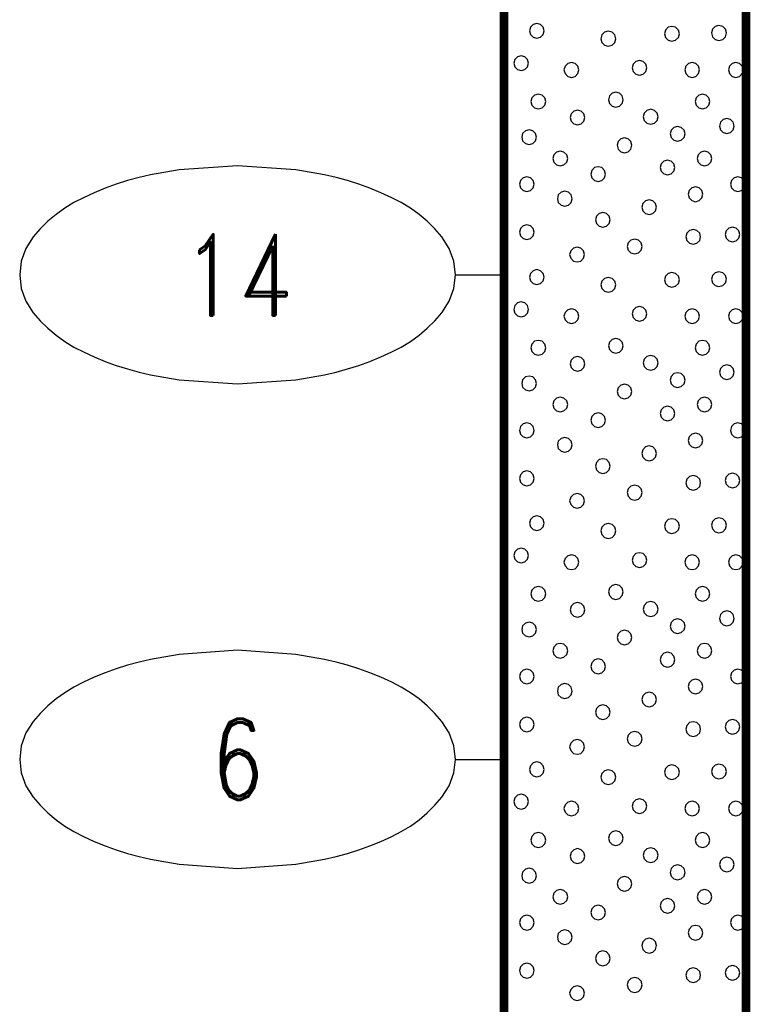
# Model space of a CAD drawing. Extents: x -12 to 877, y 356 to 518.
# Tile 8 of 9: x 838 to 853, y 456 to 476. Entities that reach past the tile are written whole.
import ezdxf
from ezdxf.enums import TextEntityAlignment as Align

# ---------------------------------------------------------------- set-up
doc = ezdxf.new("R2010")
doc.units = 0
doc.linetypes.add('Solid', pattern=[0])
doc.layers.get('0').update_dxf_attribs({"linetype": 'Solid'})
doc.layers.add('EB1-B', color=6, linetype='Solid')
doc.styles.add('ROMAND', font='romand', dxfattribs={"height": 1})

# ---------------------------------------------------------------- blocks, each defined once
blk = doc.blocks.new('DGRFC_NCDOT$NVALUE$ELLIPS')
at = {"color": 7, "linetype": 'Solid'}
blk.add_lwpolyline([(0, -2.5), (1.337, -2.407), (1.998, -2.292), (2.262, -2.231), (2.524, -2.16), (2.783, -2.078), (3.038, -1.985), (3.289, -1.882), (3.536, -1.768), (3.755, -1.657), (3.965, -1.529), (4.165, -1.386), (4.353, -1.227), (4.528, -1.054), (4.689, -0.869), (4.858, -0.606), (4.964, -0.311), (5, 0), (4.964, 0.311), (4.858, 0.606), (4.689, 0.869), (4.528, 1.054), (4.353, 1.227), (4.165, 1.386), (3.965, 1.529), (3.755, 1.657), (3.536, 1.768), (3.289, 1.882), (3.038, 1.985), (2.783, 2.078), (2.524, 2.16), (2.262, 2.231), (1.998, 2.292), (1.337, 2.407), (0, 2.5), (-1.337, 2.407), (-1.998, 2.292), (-2.262, 2.231), (-2.524, 2.16), (-2.783, 2.078), (-3.038, 1.985), (-3.289, 1.882), (-3.536, 1.768), (-3.755, 1.657), (-3.965, 1.529), (-4.165, 1.386), (-4.353, 1.227), (-4.528, 1.054), (-4.689, 0.869), (-4.858, 0.606), (-4.964, 0.311), (-5, 0), (-4.964, -0.311), (-4.858, -0.606), (-4.689, -0.869), (-4.528, -1.054), (-4.353, -1.227), (-4.165, -1.386), (-3.965, -1.529), (-3.755, -1.657), (-3.536, -1.768), (-3.289, -1.882), (-3.038, -1.985), (-2.783, -2.078), (-2.524, -2.16), (-2.262, -2.231), (-1.998, -2.292), (-1.337, -2.407), (0, -2.5)], dxfattribs=at)

msp = doc.modelspace()

# ---------------------------------------------------------------- linework, layer by layer
at = {"layer": 'EB1-B', "color": 7, "linetype": 'Solid', "const_width": 0.178}
for points in [[(847.5, 500), (847.5, 447)], [(852.5, 447), (852.5, 500)]]:
    msp.add_lwpolyline(points, dxfattribs=at)
at = {"layer": 'EB1-B', "color": 2, "linetype": 'Solid'}
for points in [[(848.332, 475.633), (848.311, 475.709), (848.255, 475.765), (848.179, 475.786), (848.103, 475.765), (848.047, 475.709), (848.027, 475.633), (848.047, 475.557), (848.103, 475.501), (848.179, 475.481), (848.255, 475.501), (848.311, 475.557), (848.332, 475.633)], [(851.123, 475.575), (851.103, 475.651), (851.047, 475.707), (850.971, 475.727), (850.895, 475.707), (850.839, 475.651), (850.819, 475.575), (850.839, 475.499), (850.895, 475.443), (850.971, 475.422), (851.047, 475.443), (851.103, 475.499), (851.123, 475.575)], [(852.095, 475.59), (852.074, 475.666), (852.018, 475.722), (851.942, 475.742), (851.866, 475.722), (851.81, 475.666), (851.79, 475.59), (851.81, 475.514), (851.866, 475.458), (851.942, 475.438), (852.018, 475.458), (852.074, 475.514), (852.095, 475.59)], [(849.809, 475.473), (849.788, 475.549), (849.733, 475.605), (849.656, 475.625), (849.58, 475.605), (849.524, 475.549), (849.504, 475.473), (849.524, 475.397), (849.58, 475.341), (849.656, 475.321), (849.733, 475.341), (849.788, 475.397), (849.809, 475.473)], [(848.009, 474.967), (847.988, 475.043), (847.933, 475.099), (847.856, 475.12), (847.78, 475.099), (847.724, 475.043), (847.704, 474.967), (847.724, 474.891), (847.78, 474.835), (847.856, 474.815), (847.933, 474.835), (847.988, 474.891), (848.009, 474.967)], [(849.046, 474.827), (849.026, 474.903), (848.97, 474.959), (848.894, 474.98), (848.818, 474.959), (848.762, 474.903), (848.741, 474.827), (848.762, 474.751), (848.818, 474.695), (848.894, 474.675), (848.97, 474.695), (849.026, 474.751), (849.046, 474.827)], [(850.455, 474.873), (850.434, 474.949), (850.378, 475.005), (850.302, 475.025), (850.226, 475.005), (850.17, 474.949), (850.15, 474.873), (850.17, 474.797), (850.226, 474.741), (850.302, 474.721), (850.378, 474.741), (850.434, 474.797), (850.455, 474.873)], [(851.54, 474.827), (851.52, 474.903), (851.464, 474.959), (851.388, 474.98), (851.312, 474.959), (851.256, 474.903), (851.236, 474.827), (851.256, 474.751), (851.312, 474.695), (851.388, 474.675), (851.464, 474.695), (851.52, 474.751), (851.54, 474.827)], [(852.44, 474.827), (852.42, 474.903), (852.364, 474.959), (852.288, 474.98), (852.212, 474.959), (852.156, 474.903), (852.136, 474.827), (852.156, 474.751), (852.212, 474.695), (852.288, 474.675), (852.364, 474.695), (852.42, 474.751), (852.44, 474.827)], [(848.364, 474.175), (848.343, 474.251), (848.288, 474.307), (848.211, 474.327), (848.135, 474.307), (848.079, 474.251), (848.059, 474.175), (848.079, 474.099), (848.135, 474.043), (848.211, 474.022), (848.288, 474.043), (848.343, 474.099), (848.364, 474.175)], [(849.966, 474.214), (849.945, 474.29), (849.89, 474.346), (849.813, 474.366), (849.737, 474.346), (849.681, 474.29), (849.661, 474.214), (849.681, 474.138), (849.737, 474.082), (849.813, 474.062), (849.89, 474.082), (849.945, 474.138), (849.966, 474.214)], [(851.753, 474.175), (851.733, 474.251), (851.677, 474.307), (851.601, 474.327), (851.524, 474.307), (851.469, 474.251), (851.448, 474.175), (851.469, 474.098), (851.524, 474.043), (851.601, 474.022), (851.677, 474.043), (851.733, 474.098), (851.753, 474.175)], [(849.174, 473.844), (849.153, 473.92), (849.098, 473.976), (849.021, 473.997), (848.945, 473.976), (848.889, 473.92), (848.869, 473.844), (848.889, 473.768), (848.945, 473.712), (849.021, 473.692), (849.098, 473.712), (849.153, 473.768), (849.174, 473.844)], [(850.684, 473.862), (850.663, 473.938), (850.608, 473.994), (850.531, 474.015), (850.455, 473.994), (850.399, 473.938), (850.379, 473.862), (850.399, 473.786), (850.455, 473.73), (850.531, 473.71), (850.608, 473.73), (850.663, 473.786), (850.684, 473.862)], [(851.24, 473.508), (851.22, 473.584), (851.164, 473.64), (851.088, 473.66), (851.012, 473.64), (850.956, 473.584), (850.936, 473.508), (850.956, 473.431), (851.012, 473.376), (851.088, 473.355), (851.164, 473.376), (851.22, 473.431), (851.24, 473.508)], [(852.255, 473.67), (852.234, 473.747), (852.179, 473.802), (852.102, 473.823), (852.026, 473.802), (851.97, 473.747), (851.95, 473.67), (851.97, 473.594), (852.026, 473.538), (852.102, 473.518), (852.179, 473.538), (852.234, 473.594), (852.255, 473.67)], [(848.171, 473.439), (848.151, 473.515), (848.095, 473.571), (848.019, 473.591), (847.943, 473.571), (847.887, 473.515), (847.867, 473.439), (847.887, 473.363), (847.943, 473.307), (848.019, 473.287), (848.095, 473.307), (848.151, 473.363), (848.171, 473.439)], [(850.144, 473.273), (850.123, 473.349), (850.067, 473.405), (849.991, 473.425), (849.915, 473.405), (849.859, 473.349), (849.839, 473.273), (849.859, 473.196), (849.915, 473.141), (849.991, 473.12), (850.067, 473.141), (850.123, 473.196), (850.144, 473.273)], [(848.817, 473.002), (848.797, 473.078), (848.741, 473.134), (848.665, 473.154), (848.589, 473.134), (848.533, 473.078), (848.512, 473.002), (848.533, 472.926), (848.589, 472.87), (848.665, 472.849), (848.741, 472.87), (848.797, 472.926), (848.817, 473.002)], [(851.795, 473.002), (851.774, 473.078), (851.718, 473.134), (851.642, 473.154), (851.566, 473.134), (851.51, 473.078), (851.49, 473.002), (851.51, 472.926), (851.566, 472.87), (851.642, 472.849), (851.718, 472.87), (851.774, 472.926), (851.795, 473.002)], [(851.032, 472.816), (851.011, 472.892), (850.956, 472.948), (850.879, 472.969), (850.803, 472.948), (850.747, 472.892), (850.727, 472.816), (850.747, 472.74), (850.803, 472.684), (850.879, 472.664), (850.956, 472.684), (851.011, 472.74), (851.032, 472.816)], [(849.6, 472.679), (849.58, 472.755), (849.524, 472.811), (849.448, 472.831), (849.372, 472.811), (849.316, 472.755), (849.296, 472.679), (849.316, 472.603), (849.372, 472.547), (849.448, 472.526), (849.524, 472.547), (849.58, 472.603), (849.6, 472.679)], [(848.126, 472.47), (848.105, 472.547), (848.05, 472.602), (847.973, 472.623), (847.897, 472.602), (847.841, 472.547), (847.821, 472.47), (847.841, 472.394), (847.897, 472.338), (847.973, 472.318), (848.05, 472.338), (848.105, 472.394), (848.126, 472.47)], [(852.486, 472.47), (852.466, 472.547), (852.41, 472.602), (852.334, 472.623), (852.258, 472.602), (852.202, 472.547), (852.181, 472.47), (852.202, 472.394), (852.258, 472.338), (852.334, 472.318), (852.41, 472.338), (852.466, 472.394), (852.486, 472.47)], [(848.909, 472.17), (848.888, 472.247), (848.833, 472.302), (848.756, 472.323), (848.68, 472.302), (848.624, 472.247), (848.604, 472.17), (848.624, 472.094), (848.68, 472.038), (848.756, 472.018), (848.833, 472.038), (848.888, 472.094), (848.909, 472.17)], [(851.609, 472.262), (851.589, 472.338), (851.533, 472.394), (851.457, 472.414), (851.38, 472.394), (851.325, 472.338), (851.304, 472.262), (851.325, 472.186), (851.38, 472.13), (851.457, 472.109), (851.533, 472.13), (851.589, 472.186), (851.609, 472.262)], [(850.653, 471.995), (850.633, 472.071), (850.577, 472.127), (850.501, 472.147), (850.424, 472.127), (850.369, 472.071), (850.348, 471.995), (850.369, 471.919), (850.424, 471.863), (850.501, 471.842), (850.577, 471.863), (850.633, 471.919), (850.653, 471.995)], [(849.697, 471.733), (849.677, 471.809), (849.621, 471.865), (849.545, 471.885), (849.468, 471.865), (849.413, 471.809), (849.392, 471.733), (849.413, 471.657), (849.468, 471.601), (849.545, 471.581), (849.621, 471.601), (849.677, 471.657), (849.697, 471.733)], [(848.126, 471.479), (848.105, 471.555), (848.05, 471.611), (847.973, 471.631), (847.897, 471.611), (847.841, 471.555), (847.821, 471.479), (847.841, 471.403), (847.897, 471.347), (847.973, 471.326), (848.05, 471.347), (848.105, 471.403), (848.126, 471.479)], [(851.563, 471.385), (851.543, 471.461), (851.487, 471.517), (851.411, 471.537), (851.335, 471.517), (851.279, 471.461), (851.258, 471.385), (851.279, 471.308), (851.335, 471.253), (851.411, 471.232), (851.487, 471.253), (851.543, 471.308), (851.563, 471.385)], [(852.372, 471.433), (852.351, 471.509), (852.296, 471.565), (852.219, 471.585), (852.143, 471.565), (852.087, 471.509), (852.067, 471.433), (852.087, 471.357), (852.143, 471.301), (852.219, 471.281), (852.296, 471.301), (852.351, 471.357), (852.372, 471.433)], [(850.353, 471.184), (850.333, 471.26), (850.277, 471.316), (850.201, 471.336), (850.124, 471.316), (850.069, 471.26), (850.048, 471.184), (850.069, 471.108), (850.124, 471.052), (850.201, 471.031), (850.277, 471.052), (850.333, 471.108), (850.353, 471.184)], [(849.163, 471.016), (849.143, 471.092), (849.087, 471.148), (849.011, 471.168), (848.934, 471.148), (848.879, 471.092), (848.858, 471.016), (848.879, 470.94), (848.934, 470.884), (849.011, 470.864), (849.087, 470.884), (849.143, 470.94), (849.163, 471.016)], [(848.332, 470.553), (848.311, 470.629), (848.255, 470.685), (848.179, 470.706), (848.103, 470.685), (848.047, 470.629), (848.027, 470.553), (848.047, 470.477), (848.103, 470.421), (848.179, 470.401), (848.255, 470.421), (848.311, 470.477), (848.332, 470.553)], [(851.123, 470.495), (851.103, 470.571), (851.047, 470.627), (850.971, 470.647), (850.895, 470.627), (850.839, 470.571), (850.819, 470.495), (850.839, 470.419), (850.895, 470.363), (850.971, 470.342), (851.047, 470.363), (851.103, 470.419), (851.123, 470.495)], [(852.095, 470.51), (852.074, 470.586), (852.018, 470.642), (851.942, 470.662), (851.866, 470.642), (851.81, 470.586), (851.79, 470.51), (851.81, 470.434), (851.866, 470.378), (851.942, 470.358), (852.018, 470.378), (852.074, 470.434), (852.095, 470.51)], [(849.809, 470.393), (849.788, 470.469), (849.733, 470.525), (849.656, 470.545), (849.58, 470.525), (849.524, 470.469), (849.504, 470.393), (849.524, 470.317), (849.58, 470.261), (849.656, 470.241), (849.733, 470.261), (849.788, 470.317), (849.809, 470.393)], [(848.009, 469.887), (847.988, 469.963), (847.933, 470.019), (847.856, 470.04), (847.78, 470.019), (847.724, 469.963), (847.704, 469.887), (847.724, 469.811), (847.78, 469.755), (847.856, 469.735), (847.933, 469.755), (847.988, 469.811), (848.009, 469.887)], [(849.046, 469.747), (849.026, 469.823), (848.97, 469.879), (848.894, 469.9), (848.818, 469.879), (848.762, 469.823), (848.741, 469.747), (848.762, 469.671), (848.818, 469.615), (848.894, 469.595), (848.97, 469.615), (849.026, 469.671), (849.046, 469.747)], [(850.455, 469.793), (850.434, 469.869), (850.378, 469.925), (850.302, 469.945), (850.226, 469.925), (850.17, 469.869), (850.15, 469.793), (850.17, 469.717), (850.226, 469.661), (850.302, 469.641), (850.378, 469.661), (850.434, 469.717), (850.455, 469.793)], [(851.54, 469.747), (851.52, 469.823), (851.464, 469.879), (851.388, 469.9), (851.312, 469.879), (851.256, 469.823), (851.236, 469.747), (851.256, 469.671), (851.312, 469.615), (851.388, 469.595), (851.464, 469.615), (851.52, 469.671), (851.54, 469.747)], [(852.44, 469.747), (852.42, 469.823), (852.364, 469.879), (852.288, 469.9), (852.212, 469.879), (852.156, 469.823), (852.136, 469.747), (852.156, 469.671), (852.212, 469.615), (852.288, 469.595), (852.364, 469.615), (852.42, 469.671), (852.44, 469.747)], [(848.364, 469.095), (848.343, 469.171), (848.288, 469.227), (848.211, 469.247), (848.135, 469.227), (848.079, 469.171), (848.059, 469.095), (848.079, 469.019), (848.135, 468.963), (848.211, 468.942), (848.288, 468.963), (848.343, 469.019), (848.364, 469.095)], [(849.966, 469.134), (849.945, 469.21), (849.89, 469.266), (849.813, 469.286), (849.737, 469.266), (849.681, 469.21), (849.661, 469.134), (849.681, 469.058), (849.737, 469.002), (849.813, 468.982), (849.89, 469.002), (849.945, 469.058), (849.966, 469.134)], [(851.753, 469.095), (851.733, 469.171), (851.677, 469.227), (851.601, 469.247), (851.524, 469.227), (851.469, 469.171), (851.448, 469.095), (851.469, 469.018), (851.524, 468.963), (851.601, 468.942), (851.677, 468.963), (851.733, 469.018), (851.753, 469.095)], [(849.174, 468.764), (849.153, 468.84), (849.098, 468.896), (849.021, 468.917), (848.945, 468.896), (848.889, 468.84), (848.869, 468.764), (848.889, 468.688), (848.945, 468.632), (849.021, 468.612), (849.098, 468.632), (849.153, 468.688), (849.174, 468.764)], [(850.684, 468.782), (850.663, 468.858), (850.608, 468.914), (850.531, 468.935), (850.455, 468.914), (850.399, 468.858), (850.379, 468.782), (850.399, 468.706), (850.455, 468.65), (850.531, 468.63), (850.608, 468.65), (850.663, 468.706), (850.684, 468.782)], [(851.24, 468.428), (851.22, 468.504), (851.164, 468.56), (851.088, 468.58), (851.012, 468.56), (850.956, 468.504), (850.936, 468.428), (850.956, 468.351), (851.012, 468.296), (851.088, 468.275), (851.164, 468.296), (851.22, 468.351), (851.24, 468.428)], [(852.255, 468.59), (852.234, 468.667), (852.179, 468.722), (852.102, 468.743), (852.026, 468.722), (851.97, 468.667), (851.95, 468.59), (851.97, 468.514), (852.026, 468.458), (852.102, 468.438), (852.179, 468.458), (852.234, 468.514), (852.255, 468.59)], [(848.171, 468.359), (848.151, 468.435), (848.095, 468.491), (848.019, 468.511), (847.943, 468.491), (847.887, 468.435), (847.867, 468.359), (847.887, 468.283), (847.943, 468.227), (848.019, 468.207), (848.095, 468.227), (848.151, 468.283), (848.171, 468.359)], [(850.144, 468.193), (850.123, 468.269), (850.067, 468.325), (849.991, 468.345), (849.915, 468.325), (849.859, 468.269), (849.839, 468.193), (849.859, 468.116), (849.915, 468.061), (849.991, 468.04), (850.067, 468.061), (850.123, 468.116), (850.144, 468.193)], [(848.817, 467.922), (848.797, 467.998), (848.741, 468.054), (848.665, 468.074), (848.589, 468.054), (848.533, 467.998), (848.512, 467.922), (848.533, 467.846), (848.589, 467.79), (848.665, 467.769), (848.741, 467.79), (848.797, 467.846), (848.817, 467.922)], [(851.795, 467.922), (851.774, 467.998), (851.718, 468.054), (851.642, 468.074), (851.566, 468.054), (851.51, 467.998), (851.49, 467.922), (851.51, 467.846), (851.566, 467.79), (851.642, 467.769), (851.718, 467.79), (851.774, 467.846), (851.795, 467.922)], [(851.032, 467.736), (851.011, 467.812), (850.956, 467.868), (850.879, 467.889), (850.803, 467.868), (850.747, 467.812), (850.727, 467.736), (850.747, 467.66), (850.803, 467.604), (850.879, 467.584), (850.956, 467.604), (851.011, 467.66), (851.032, 467.736)], [(849.6, 467.599), (849.58, 467.675), (849.524, 467.731), (849.448, 467.751), (849.372, 467.731), (849.316, 467.675), (849.296, 467.599), (849.316, 467.523), (849.372, 467.467), (849.448, 467.446), (849.524, 467.467), (849.58, 467.523), (849.6, 467.599)], [(848.126, 467.39), (848.105, 467.467), (848.05, 467.522), (847.973, 467.543), (847.897, 467.522), (847.841, 467.467), (847.821, 467.39), (847.841, 467.314), (847.897, 467.258), (847.973, 467.238), (848.05, 467.258), (848.105, 467.314), (848.126, 467.39)], [(852.486, 467.39), (852.466, 467.467), (852.41, 467.522), (852.334, 467.543), (852.258, 467.522), (852.202, 467.467), (852.181, 467.39), (852.202, 467.314), (852.258, 467.258), (852.334, 467.238), (852.41, 467.258), (852.466, 467.314), (852.486, 467.39)], [(848.909, 467.09), (848.888, 467.167), (848.833, 467.222), (848.756, 467.243), (848.68, 467.222), (848.624, 467.167), (848.604, 467.09), (848.624, 467.014), (848.68, 466.958), (848.756, 466.938), (848.833, 466.958), (848.888, 467.014), (848.909, 467.09)], [(851.609, 467.182), (851.589, 467.258), (851.533, 467.314), (851.457, 467.334), (851.38, 467.314), (851.325, 467.258), (851.304, 467.182), (851.325, 467.106), (851.38, 467.05), (851.457, 467.029), (851.533, 467.05), (851.589, 467.106), (851.609, 467.182)], [(850.653, 466.915), (850.633, 466.991), (850.577, 467.047), (850.501, 467.067), (850.424, 467.047), (850.369, 466.991), (850.348, 466.915), (850.369, 466.839), (850.424, 466.783), (850.501, 466.762), (850.577, 466.783), (850.633, 466.839), (850.653, 466.915)], [(849.697, 466.653), (849.677, 466.729), (849.621, 466.785), (849.545, 466.805), (849.468, 466.785), (849.413, 466.729), (849.392, 466.653), (849.413, 466.577), (849.468, 466.521), (849.545, 466.501), (849.621, 466.521), (849.677, 466.577), (849.697, 466.653)], [(848.126, 466.399), (848.105, 466.475), (848.05, 466.531), (847.973, 466.551), (847.897, 466.531), (847.841, 466.475), (847.821, 466.399), (847.841, 466.323), (847.897, 466.267), (847.973, 466.246), (848.05, 466.267), (848.105, 466.323), (848.126, 466.399)], [(851.563, 466.305), (851.543, 466.381), (851.487, 466.437), (851.411, 466.457), (851.335, 466.437), (851.279, 466.381), (851.258, 466.305), (851.279, 466.228), (851.335, 466.173), (851.411, 466.152), (851.487, 466.173), (851.543, 466.228), (851.563, 466.305)], [(852.372, 466.353), (852.351, 466.429), (852.296, 466.485), (852.219, 466.505), (852.143, 466.485), (852.087, 466.429), (852.067, 466.353), (852.087, 466.277), (852.143, 466.221), (852.219, 466.201), (852.296, 466.221), (852.351, 466.277), (852.372, 466.353)], [(850.353, 466.104), (850.333, 466.18), (850.277, 466.236), (850.201, 466.256), (850.124, 466.236), (850.069, 466.18), (850.048, 466.104), (850.069, 466.028), (850.124, 465.972), (850.201, 465.951), (850.277, 465.972), (850.333, 466.028), (850.353, 466.104)], [(849.163, 465.936), (849.143, 466.012), (849.087, 466.068), (849.011, 466.088), (848.934, 466.068), (848.879, 466.012), (848.858, 465.936), (848.879, 465.86), (848.934, 465.804), (849.011, 465.784), (849.087, 465.804), (849.143, 465.86), (849.163, 465.936)], [(848.332, 465.473), (848.311, 465.549), (848.255, 465.605), (848.179, 465.626), (848.103, 465.605), (848.047, 465.549), (848.027, 465.473), (848.047, 465.397), (848.103, 465.341), (848.179, 465.321), (848.255, 465.341), (848.311, 465.397), (848.332, 465.473)], [(851.123, 465.415), (851.103, 465.491), (851.047, 465.547), (850.971, 465.567), (850.895, 465.547), (850.839, 465.491), (850.819, 465.415), (850.839, 465.339), (850.895, 465.283), (850.971, 465.262), (851.047, 465.283), (851.103, 465.339), (851.123, 465.415)], [(852.095, 465.43), (852.074, 465.506), (852.018, 465.562), (851.942, 465.582), (851.866, 465.562), (851.81, 465.506), (851.79, 465.43), (851.81, 465.354), (851.866, 465.298), (851.942, 465.278), (852.018, 465.298), (852.074, 465.354), (852.095, 465.43)], [(849.809, 465.313), (849.788, 465.389), (849.733, 465.445), (849.656, 465.465), (849.58, 465.445), (849.524, 465.389), (849.504, 465.313), (849.524, 465.237), (849.58, 465.181), (849.656, 465.161), (849.733, 465.181), (849.788, 465.237), (849.809, 465.313)], [(848.009, 464.807), (847.988, 464.883), (847.933, 464.939), (847.856, 464.96), (847.78, 464.939), (847.724, 464.883), (847.704, 464.807), (847.724, 464.731), (847.78, 464.675), (847.856, 464.655), (847.933, 464.675), (847.988, 464.731), (848.009, 464.807)], [(849.046, 464.667), (849.026, 464.743), (848.97, 464.799), (848.894, 464.82), (848.818, 464.799), (848.762, 464.743), (848.741, 464.667), (848.762, 464.591), (848.818, 464.535), (848.894, 464.515), (848.97, 464.535), (849.026, 464.591), (849.046, 464.667)], [(850.455, 464.713), (850.434, 464.789), (850.378, 464.845), (850.302, 464.865), (850.226, 464.845), (850.17, 464.789), (850.15, 464.713), (850.17, 464.637), (850.226, 464.581), (850.302, 464.561), (850.378, 464.581), (850.434, 464.637), (850.455, 464.713)], [(851.54, 464.667), (851.52, 464.743), (851.464, 464.799), (851.388, 464.82), (851.312, 464.799), (851.256, 464.743), (851.236, 464.667), (851.256, 464.591), (851.312, 464.535), (851.388, 464.515), (851.464, 464.535), (851.52, 464.591), (851.54, 464.667)], [(852.44, 464.667), (852.42, 464.743), (852.364, 464.799), (852.288, 464.82), (852.212, 464.799), (852.156, 464.743), (852.136, 464.667), (852.156, 464.591), (852.212, 464.535), (852.288, 464.515), (852.364, 464.535), (852.42, 464.591), (852.44, 464.667)], [(848.364, 464.015), (848.343, 464.091), (848.288, 464.147), (848.211, 464.167), (848.135, 464.147), (848.079, 464.091), (848.059, 464.015), (848.079, 463.939), (848.135, 463.883), (848.211, 463.862), (848.288, 463.883), (848.343, 463.939), (848.364, 464.015)], [(849.966, 464.054), (849.945, 464.13), (849.89, 464.186), (849.813, 464.206), (849.737, 464.186), (849.681, 464.13), (849.661, 464.054), (849.681, 463.978), (849.737, 463.922), (849.813, 463.902), (849.89, 463.922), (849.945, 463.978), (849.966, 464.054)], [(851.753, 464.015), (851.733, 464.091), (851.677, 464.147), (851.601, 464.167), (851.524, 464.147), (851.469, 464.091), (851.448, 464.015), (851.469, 463.938), (851.524, 463.883), (851.601, 463.862), (851.677, 463.883), (851.733, 463.938), (851.753, 464.015)], [(849.174, 463.684), (849.153, 463.76), (849.098, 463.816), (849.021, 463.837), (848.945, 463.816), (848.889, 463.76), (848.869, 463.684), (848.889, 463.608), (848.945, 463.552), (849.021, 463.532), (849.098, 463.552), (849.153, 463.608), (849.174, 463.684)], [(850.684, 463.702), (850.663, 463.778), (850.608, 463.834), (850.531, 463.855), (850.455, 463.834), (850.399, 463.778), (850.379, 463.702), (850.399, 463.626), (850.455, 463.57), (850.531, 463.55), (850.608, 463.57), (850.663, 463.626), (850.684, 463.702)], [(851.24, 463.348), (851.22, 463.424), (851.164, 463.48), (851.088, 463.5), (851.012, 463.48), (850.956, 463.424), (850.936, 463.348), (850.956, 463.271), (851.012, 463.216), (851.088, 463.195), (851.164, 463.216), (851.22, 463.271), (851.24, 463.348)], [(852.255, 463.51), (852.234, 463.587), (852.179, 463.642), (852.102, 463.663), (852.026, 463.642), (851.97, 463.587), (851.95, 463.51), (851.97, 463.434), (852.026, 463.378), (852.102, 463.358), (852.179, 463.378), (852.234, 463.434), (852.255, 463.51)], [(848.171, 463.279), (848.151, 463.355), (848.095, 463.411), (848.019, 463.431), (847.943, 463.411), (847.887, 463.355), (847.867, 463.279), (847.887, 463.203), (847.943, 463.147), (848.019, 463.127), (848.095, 463.147), (848.151, 463.203), (848.171, 463.279)], [(850.144, 463.113), (850.123, 463.189), (850.067, 463.245), (849.991, 463.265), (849.915, 463.245), (849.859, 463.189), (849.839, 463.113), (849.859, 463.036), (849.915, 462.981), (849.991, 462.96), (850.067, 462.981), (850.123, 463.036), (850.144, 463.113)], [(848.817, 462.842), (848.797, 462.918), (848.741, 462.974), (848.665, 462.994), (848.589, 462.974), (848.533, 462.918), (848.512, 462.842), (848.533, 462.766), (848.589, 462.71), (848.665, 462.689), (848.741, 462.71), (848.797, 462.766), (848.817, 462.842)], [(851.795, 462.842), (851.774, 462.918), (851.718, 462.974), (851.642, 462.994), (851.566, 462.974), (851.51, 462.918), (851.49, 462.842), (851.51, 462.766), (851.566, 462.71), (851.642, 462.689), (851.718, 462.71), (851.774, 462.766), (851.795, 462.842)], [(851.032, 462.656), (851.011, 462.732), (850.956, 462.788), (850.879, 462.809), (850.803, 462.788), (850.747, 462.732), (850.727, 462.656), (850.747, 462.58), (850.803, 462.524), (850.879, 462.504), (850.956, 462.524), (851.011, 462.58), (851.032, 462.656)], [(849.6, 462.519), (849.58, 462.595), (849.524, 462.651), (849.448, 462.671), (849.372, 462.651), (849.316, 462.595), (849.296, 462.519), (849.316, 462.443), (849.372, 462.387), (849.448, 462.366), (849.524, 462.387), (849.58, 462.443), (849.6, 462.519)], [(848.126, 462.31), (848.105, 462.387), (848.05, 462.442), (847.973, 462.463), (847.897, 462.442), (847.841, 462.387), (847.821, 462.31), (847.841, 462.234), (847.897, 462.178), (847.973, 462.158), (848.05, 462.178), (848.105, 462.234), (848.126, 462.31)], [(852.486, 462.31), (852.466, 462.387), (852.41, 462.442), (852.334, 462.463), (852.258, 462.442), (852.202, 462.387), (852.181, 462.31), (852.202, 462.234), (852.258, 462.178), (852.334, 462.158), (852.41, 462.178), (852.466, 462.234), (852.486, 462.31)], [(848.909, 462.01), (848.888, 462.087), (848.833, 462.142), (848.756, 462.163), (848.68, 462.142), (848.624, 462.087), (848.604, 462.01), (848.624, 461.934), (848.68, 461.878), (848.756, 461.858), (848.833, 461.878), (848.888, 461.934), (848.909, 462.01)], [(851.609, 462.102), (851.589, 462.178), (851.533, 462.234), (851.457, 462.254), (851.38, 462.234), (851.325, 462.178), (851.304, 462.102), (851.325, 462.026), (851.38, 461.97), (851.457, 461.949), (851.533, 461.97), (851.589, 462.026), (851.609, 462.102)], [(850.653, 461.835), (850.633, 461.911), (850.577, 461.967), (850.501, 461.987), (850.424, 461.967), (850.369, 461.911), (850.348, 461.835), (850.369, 461.759), (850.424, 461.703), (850.501, 461.682), (850.577, 461.703), (850.633, 461.759), (850.653, 461.835)], [(849.697, 461.573), (849.677, 461.649), (849.621, 461.705), (849.545, 461.725), (849.468, 461.705), (849.413, 461.649), (849.392, 461.573), (849.413, 461.497), (849.468, 461.441), (849.545, 461.421), (849.621, 461.441), (849.677, 461.497), (849.697, 461.573)], [(848.126, 461.319), (848.105, 461.395), (848.05, 461.451), (847.973, 461.471), (847.897, 461.451), (847.841, 461.395), (847.821, 461.319), (847.841, 461.243), (847.897, 461.187), (847.973, 461.166), (848.05, 461.187), (848.105, 461.243), (848.126, 461.319)], [(851.563, 461.225), (851.543, 461.301), (851.487, 461.357), (851.411, 461.377), (851.335, 461.357), (851.279, 461.301), (851.258, 461.225), (851.279, 461.148), (851.335, 461.093), (851.411, 461.072), (851.487, 461.093), (851.543, 461.148), (851.563, 461.225)], [(852.372, 461.273), (852.351, 461.349), (852.296, 461.405), (852.219, 461.425), (852.143, 461.405), (852.087, 461.349), (852.067, 461.273), (852.087, 461.197), (852.143, 461.141), (852.219, 461.121), (852.296, 461.141), (852.351, 461.197), (852.372, 461.273)], [(850.353, 461.024), (850.333, 461.1), (850.277, 461.156), (850.201, 461.176), (850.124, 461.156), (850.069, 461.1), (850.048, 461.024), (850.069, 460.948), (850.124, 460.892), (850.201, 460.871), (850.277, 460.892), (850.333, 460.948), (850.353, 461.024)], [(849.163, 460.856), (849.143, 460.932), (849.087, 460.988), (849.011, 461.008), (848.934, 460.988), (848.879, 460.932), (848.858, 460.856), (848.879, 460.78), (848.934, 460.724), (849.011, 460.704), (849.087, 460.724), (849.143, 460.78), (849.163, 460.856)], [(848.332, 460.393), (848.311, 460.469), (848.255, 460.525), (848.179, 460.546), (848.103, 460.525), (848.047, 460.469), (848.027, 460.393), (848.047, 460.317), (848.103, 460.261), (848.179, 460.241), (848.255, 460.261), (848.311, 460.317), (848.332, 460.393)], [(851.123, 460.335), (851.103, 460.411), (851.047, 460.467), (850.971, 460.487), (850.895, 460.467), (850.839, 460.411), (850.819, 460.335), (850.839, 460.259), (850.895, 460.203), (850.971, 460.182), (851.047, 460.203), (851.103, 460.259), (851.123, 460.335)], [(852.095, 460.35), (852.074, 460.426), (852.018, 460.482), (851.942, 460.502), (851.866, 460.482), (851.81, 460.426), (851.79, 460.35), (851.81, 460.274), (851.866, 460.218), (851.942, 460.198), (852.018, 460.218), (852.074, 460.274), (852.095, 460.35)], [(849.809, 460.233), (849.788, 460.309), (849.733, 460.365), (849.656, 460.385), (849.58, 460.365), (849.524, 460.309), (849.504, 460.233), (849.524, 460.157), (849.58, 460.101), (849.656, 460.081), (849.733, 460.101), (849.788, 460.157), (849.809, 460.233)], [(848.009, 459.727), (847.988, 459.803), (847.933, 459.859), (847.856, 459.88), (847.78, 459.859), (847.724, 459.803), (847.704, 459.727), (847.724, 459.651), (847.78, 459.595), (847.856, 459.575), (847.933, 459.595), (847.988, 459.651), (848.009, 459.727)], [(849.046, 459.587), (849.026, 459.663), (848.97, 459.719), (848.894, 459.74), (848.818, 459.719), (848.762, 459.663), (848.741, 459.587), (848.762, 459.511), (848.818, 459.455), (848.894, 459.435), (848.97, 459.455), (849.026, 459.511), (849.046, 459.587)], [(850.455, 459.633), (850.434, 459.709), (850.378, 459.765), (850.302, 459.785), (850.226, 459.765), (850.17, 459.709), (850.15, 459.633), (850.17, 459.557), (850.226, 459.501), (850.302, 459.481), (850.378, 459.501), (850.434, 459.557), (850.455, 459.633)], [(851.54, 459.587), (851.52, 459.663), (851.464, 459.719), (851.388, 459.74), (851.312, 459.719), (851.256, 459.663), (851.236, 459.587), (851.256, 459.511), (851.312, 459.455), (851.388, 459.435), (851.464, 459.455), (851.52, 459.511), (851.54, 459.587)], [(852.44, 459.587), (852.42, 459.663), (852.364, 459.719), (852.288, 459.74), (852.212, 459.719), (852.156, 459.663), (852.136, 459.587), (852.156, 459.511), (852.212, 459.455), (852.288, 459.435), (852.364, 459.455), (852.42, 459.511), (852.44, 459.587)], [(848.364, 458.935), (848.343, 459.011), (848.288, 459.067), (848.211, 459.087), (848.135, 459.067), (848.079, 459.011), (848.059, 458.935), (848.079, 458.859), (848.135, 458.803), (848.211, 458.782), (848.288, 458.803), (848.343, 458.859), (848.364, 458.935)], [(849.966, 458.974), (849.945, 459.05), (849.89, 459.106), (849.813, 459.126), (849.737, 459.106), (849.681, 459.05), (849.661, 458.974), (849.681, 458.898), (849.737, 458.842), (849.813, 458.822), (849.89, 458.842), (849.945, 458.898), (849.966, 458.974)], [(851.753, 458.935), (851.733, 459.011), (851.677, 459.067), (851.601, 459.087), (851.524, 459.067), (851.469, 459.011), (851.448, 458.935), (851.469, 458.858), (851.524, 458.803), (851.601, 458.782), (851.677, 458.803), (851.733, 458.858), (851.753, 458.935)], [(849.174, 458.604), (849.153, 458.68), (849.098, 458.736), (849.021, 458.757), (848.945, 458.736), (848.889, 458.68), (848.869, 458.604), (848.889, 458.528), (848.945, 458.472), (849.021, 458.452), (849.098, 458.472), (849.153, 458.528), (849.174, 458.604)], [(850.684, 458.622), (850.663, 458.698), (850.608, 458.754), (850.531, 458.775), (850.455, 458.754), (850.399, 458.698), (850.379, 458.622), (850.399, 458.546), (850.455, 458.49), (850.531, 458.47), (850.608, 458.49), (850.663, 458.546), (850.684, 458.622)], [(851.24, 458.268), (851.22, 458.344), (851.164, 458.4), (851.088, 458.42), (851.012, 458.4), (850.956, 458.344), (850.936, 458.268), (850.956, 458.191), (851.012, 458.136), (851.088, 458.115), (851.164, 458.136), (851.22, 458.191), (851.24, 458.268)], [(852.255, 458.43), (852.234, 458.507), (852.179, 458.562), (852.102, 458.583), (852.026, 458.562), (851.97, 458.507), (851.95, 458.43), (851.97, 458.354), (852.026, 458.298), (852.102, 458.278), (852.179, 458.298), (852.234, 458.354), (852.255, 458.43)], [(848.171, 458.199), (848.151, 458.275), (848.095, 458.331), (848.019, 458.351), (847.943, 458.331), (847.887, 458.275), (847.867, 458.199), (847.887, 458.123), (847.943, 458.067), (848.019, 458.047), (848.095, 458.067), (848.151, 458.123), (848.171, 458.199)], [(850.144, 458.033), (850.123, 458.109), (850.067, 458.165), (849.991, 458.185), (849.915, 458.165), (849.859, 458.109), (849.839, 458.033), (849.859, 457.956), (849.915, 457.901), (849.991, 457.88), (850.067, 457.901), (850.123, 457.956), (850.144, 458.033)], [(848.817, 457.762), (848.797, 457.838), (848.741, 457.894), (848.665, 457.914), (848.589, 457.894), (848.533, 457.838), (848.512, 457.762), (848.533, 457.686), (848.589, 457.63), (848.665, 457.609), (848.741, 457.63), (848.797, 457.686), (848.817, 457.762)], [(851.795, 457.762), (851.774, 457.838), (851.718, 457.894), (851.642, 457.914), (851.566, 457.894), (851.51, 457.838), (851.49, 457.762), (851.51, 457.686), (851.566, 457.63), (851.642, 457.609), (851.718, 457.63), (851.774, 457.686), (851.795, 457.762)], [(851.032, 457.576), (851.011, 457.652), (850.956, 457.708), (850.879, 457.729), (850.803, 457.708), (850.747, 457.652), (850.727, 457.576), (850.747, 457.5), (850.803, 457.444), (850.879, 457.424), (850.956, 457.444), (851.011, 457.5), (851.032, 457.576)], [(849.6, 457.439), (849.58, 457.515), (849.524, 457.571), (849.448, 457.591), (849.372, 457.571), (849.316, 457.515), (849.296, 457.439), (849.316, 457.363), (849.372, 457.307), (849.448, 457.286), (849.524, 457.307), (849.58, 457.363), (849.6, 457.439)], [(848.126, 457.23), (848.105, 457.307), (848.05, 457.362), (847.973, 457.383), (847.897, 457.362), (847.841, 457.307), (847.821, 457.23), (847.841, 457.154), (847.897, 457.098), (847.973, 457.078), (848.05, 457.098), (848.105, 457.154), (848.126, 457.23)], [(852.486, 457.23), (852.466, 457.307), (852.41, 457.362), (852.334, 457.383), (852.258, 457.362), (852.202, 457.307), (852.181, 457.23), (852.202, 457.154), (852.258, 457.098), (852.334, 457.078), (852.41, 457.098), (852.466, 457.154), (852.486, 457.23)], [(848.909, 456.93), (848.888, 457.007), (848.833, 457.062), (848.756, 457.083), (848.68, 457.062), (848.624, 457.007), (848.604, 456.93), (848.624, 456.854), (848.68, 456.798), (848.756, 456.778), (848.833, 456.798), (848.888, 456.854), (848.909, 456.93)], [(851.609, 457.022), (851.589, 457.098), (851.533, 457.154), (851.457, 457.174), (851.38, 457.154), (851.325, 457.098), (851.304, 457.022), (851.325, 456.946), (851.38, 456.89), (851.457, 456.869), (851.533, 456.89), (851.589, 456.946), (851.609, 457.022)], [(850.653, 456.755), (850.633, 456.831), (850.577, 456.887), (850.501, 456.907), (850.424, 456.887), (850.369, 456.831), (850.348, 456.755), (850.369, 456.679), (850.424, 456.623), (850.501, 456.602), (850.577, 456.623), (850.633, 456.679), (850.653, 456.755)], [(849.697, 456.493), (849.677, 456.569), (849.621, 456.625), (849.545, 456.645), (849.468, 456.625), (849.413, 456.569), (849.392, 456.493), (849.413, 456.417), (849.468, 456.361), (849.545, 456.341), (849.621, 456.361), (849.677, 456.417), (849.697, 456.493)], [(848.126, 456.239), (848.105, 456.315), (848.05, 456.371), (847.973, 456.391), (847.897, 456.371), (847.841, 456.315), (847.821, 456.239), (847.841, 456.163), (847.897, 456.107), (847.973, 456.086), (848.05, 456.107), (848.105, 456.163), (848.126, 456.239)], [(851.563, 456.145), (851.543, 456.221), (851.487, 456.277), (851.411, 456.297), (851.335, 456.277), (851.279, 456.221), (851.258, 456.145), (851.279, 456.068), (851.335, 456.013), (851.411, 455.992), (851.487, 456.013), (851.543, 456.068), (851.563, 456.145)], [(852.372, 456.193), (852.351, 456.269), (852.296, 456.325), (852.219, 456.345), (852.143, 456.325), (852.087, 456.269), (852.067, 456.193), (852.087, 456.117), (852.143, 456.061), (852.219, 456.041), (852.296, 456.061), (852.351, 456.117), (852.372, 456.193)], [(850.353, 455.944), (850.333, 456.02), (850.277, 456.076), (850.201, 456.096), (850.124, 456.076), (850.069, 456.02), (850.048, 455.944), (850.069, 455.868), (850.124, 455.812), (850.201, 455.791), (850.277, 455.812), (850.333, 455.868), (850.353, 455.944)], [(849.163, 455.776), (849.143, 455.852), (849.087, 455.908), (849.011, 455.928), (848.934, 455.908), (848.879, 455.852), (848.858, 455.776), (848.879, 455.7), (848.934, 455.644), (849.011, 455.624), (849.087, 455.644), (849.143, 455.7), (849.163, 455.776)]]:
    msp.add_lwpolyline(points, dxfattribs=at)
at = {"layer": 'EB1-B', "color": 7, "linetype": 'Solid'}
for points in [[(846.5, 470.6), (847.5, 470.6)], [(846.5, 460.6), (847.5, 460.6)]]:
    msp.add_lwpolyline(points, dxfattribs=at)

# ---------------------------------------------------------------- block references
at = {"layer": 'EB1-B', "xscale": 0.9, "yscale": 0.9}
for p in [(842, 470.6), (842, 460.6)]:
    msp.add_blockref('DGRFC_NCDOT$NVALUE$ELLIPS', p, dxfattribs=at)

# ---------------------------------------------------------------- texts
at = {"layer": 'EB1-B', "color": 7, "style": 'ROMAND', "width": 0.78}
for s, p in [('14', (842, 470.6)), ('6', (842, 460.6))]:
    msp.add_text(s, height=1.674, dxfattribs=at).set_placement(p, align=Align.MIDDLE_CENTER)

doc.saveas('drawing.dxf')
